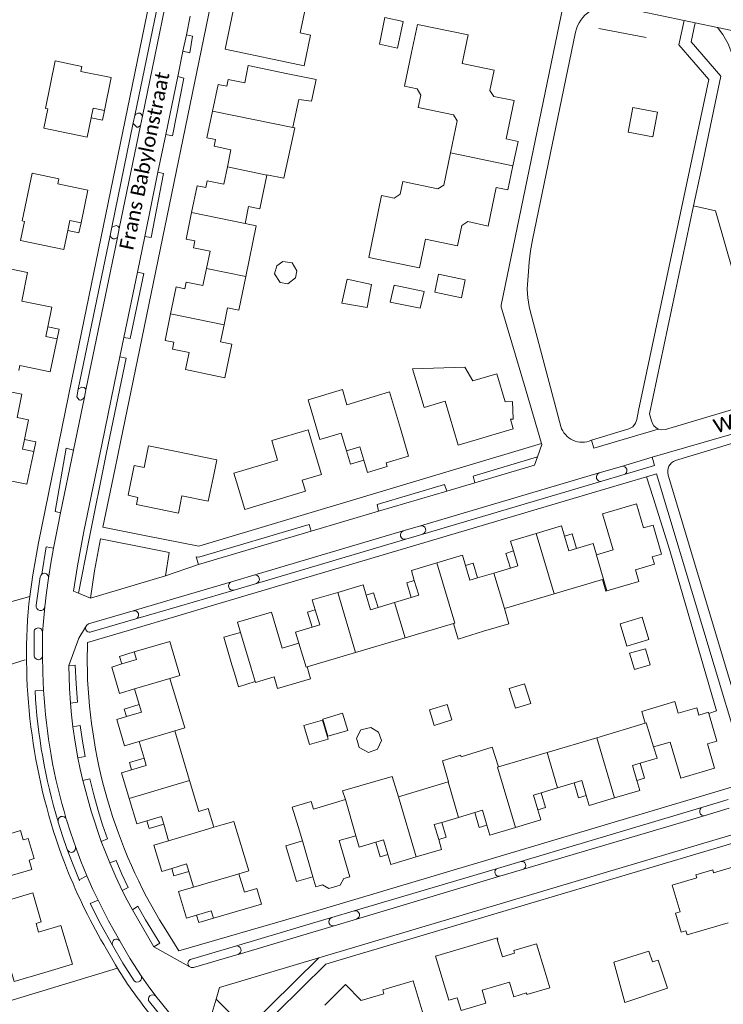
# Model space of a CAD drawing. Extents: x 177628 to 188968, y 384226 to 390673.
# Tile 58 of 256: x 181793 to 181915, y 385882 to 386054. Entities that reach past the tile are written whole.
import ezdxf

# ---------------------------------------------------------------- set-up
doc = ezdxf.new("R2010")
doc.units = 0
for name, color, linetype, lineweight in [('B01_F', 14, 'Continuous', 9), ('B01_T', 14, 'Continuous', 9), ('B02_F', 14, 'Continuous', 9), ('B02_T', 14, 'Continuous', 9), ('B07_D', 14, 'Continuous', 9), ('B07_T', 14, 'Continuous', 9), ('B11_F', 14, 'Continuous', 9), ('B11_S', 14, 'Continuous', 9), ('B14_F', 14, 'Continuous', 9), ('T01_F', 253, 'Continuous', 9), ('T01_T', 253, 'Continuous', 9), ('T03_F', 253, 'Continuous', 9), ('T03_T', 253, 'Continuous', 9), ('T04_F', 253, 'HAAG', 9), ('T04_T', 253, 'HAAG', 9), ('T05_T', 253, 'Continuous', 9), ('T07_F', 253, 'Continuous', 9), ('V00_F', 8, 'Continuous', 9), ('V00_T', 8, 'Continuous', 9), ('Z06', 7, 'Continuous', 9)]:
    doc.layers.add(name, color=color, linetype=linetype, lineweight=lineweight)
doc.styles.add('Legend', font='calibri.ttf')
doc.linetypes.add('HAAG', pattern='A,4,-1,[5,TOPOCAD.SHX,S=0.35,R=0,X=-0.35,Y=-0.35],-1', length=6)

msp = doc.modelspace()

# ---------------------------------------------------------------- linework, layer by layer
at = {"layer": 'B01_F', "linetype": 'Continuous'}
for points in [[(181844.399, 386043.223), (181839.421, 386044.251)], [(181783.539, 385990.455), (181793.183, 385988.503), (181792.362, 385984.452)]]:
    msp.add_lwpolyline(points, dxfattribs=at)
at = {"layer": 'B01_T', "linetype": 'Continuous'}
for points in [[(181837.723, 386057.877), (181832.11, 386059.011), (181831.506, 386056.357), (181830.219, 386056.589), (181828.552, 386048.508), (181842.316, 386045.649), (181843.405, 386050.972), (181841.623, 386051.342), (181842.755, 386056.806), (181841.793, 386057.022)], [(181878.621, 386028.244), (181879.506, 386032.492), (181877.453, 386032.901), (181878.827, 386039.581), (181875.304, 386040.311), (181874.619, 386041.317), (181875.369, 386044.872), (181869.766, 386046.022), (181870.84, 386051.009), (181862, 386052.838), (181860.987, 386047.942)], [(181867.757, 386030.508), (181868.922, 386036.061), (181868.259, 386037.084), (181862.151, 386038.361), (181862.607, 386040.544), (181861.93, 386041.605), (181859.747, 386042.061), (181860.987, 386047.942)], [(181804.515, 386033.215), (181796.974, 386034.775), (181797.666, 386038.124), (181797.265, 386038.207), (181798.976, 386046.483), (181803.609, 386045.525)], [(181807.545, 386037.871), (181808.711, 386043.571), (181803.43, 386044.653), (181803.609, 386045.525)], [(181826.34, 386037.756), (181827.303, 386042.407), (181828.811, 386042.095), (181829.062, 386043.275), (181831.951, 386042.68), (181832.565, 386045.667)], [(181832.565, 386045.667), (181839.421, 386044.251)], [(181805.224, 386036.561), (181805.59, 386038.286), (181807.545, 386037.871)], [(181807.545, 386037.871), (181807.197, 386036.152), (181805.224, 386036.561)], [(181828.94, 386028.043), (181829.558, 386031.039), (181826.658, 386031.635), (181826.889, 386032.812), (181825.38, 386033.119), (181826.34, 386037.756)], [(181804.515, 386033.215), (181805.224, 386036.561)], [(181857.466, 386011.499), (181853.52, 386012.275), (181855.773, 386023.052), (181857.946, 386022.598), (181858.982, 386023.3), (181859.44, 386025.493), (181865.539, 386024.218), (181866.578, 386024.885), (181867.757, 386030.508)], [(181857.466, 386011.499), (181862.36, 386010.475), (181863.406, 386015.477), (181868.974, 386014.312), (181869.72, 386017.876), (181870.741, 386018.537), (181874.292, 386017.769), (181875.69, 386024.461), (181877.743, 386024.034), (181878.621, 386028.244)], [(181800.467, 386013.655), (181792.924, 386015.233), (181793.623, 386018.577), (181793.221, 386018.662), (181794.954, 386026.95), (181799.604, 386025.978)], [(181822.7, 386020.125), (181823.664, 386024.776), (181825.174, 386024.47), (181825.422, 386025.644), (181828.321, 386025.046), (181828.94, 386028.043)], [(181835.78, 386026.622), (181834.567, 386020.746), (181832.608, 386021.15), (181832.002, 386018.212)], [(181835.79, 386026.669), (181835.78, 386026.622)], [(181799.604, 386025.978), (181799.405, 386025.119), (181804.668, 386024.006), (181803.477, 386018.329)], [(181825.292, 386010.395), (181825.916, 386013.381), (181823.009, 386013.99), (181823.245, 386015.166), (181821.739, 386015.488), (181822.7, 386020.125)], [(181803.477, 386018.329), (181801.529, 386018.735), (181801.169, 386017.011)], [(181803.477, 386018.329), (181803.111, 386016.605), (181801.169, 386017.011)], [(181832.002, 386018.212), (181833.96, 386017.807), (181832.14, 386008.992)], [(181801.169, 386017.011), (181800.467, 386013.655)], [(181786.273, 386011.304), (181794.181, 386009.69), (181793.162, 386004.693)], [(181819.062, 386002.509), (181820.025, 386007.162), (181821.531, 386006.84), (181821.76, 386008.018), (181824.668, 386007.41), (181825.292, 386010.395)], [(181832.14, 386008.992), (181830.927, 386003.116), (181828.968, 386003.521), (181828.361, 386000.582)], [(181793.162, 386004.693), (181798.384, 386003.627), (181797.696, 386000.254)], [(181826.548, 385991.769), (181821.654, 385992.792), (181822.28, 385995.787), (181819.378, 385996.374), (181819.609, 385997.551), (181818.1, 385997.857), (181819.062, 386002.509)], [(181799.297, 385998.132), (181797.347, 385998.542), (181797.696, 386000.254)], [(181799.297, 385998.132), (181799.66, 385999.849), (181797.696, 386000.254)], [(181828.361, 386000.582), (181827.755, 385997.644), (181829.713, 385997.24), (181828.502, 385991.373), (181826.548, 385991.769)], [(181792.661, 385992.661), (181792.843, 385993.532), (181798.109, 385992.434), (181799.297, 385998.132)], [(181871.661, 385990.831), (181870.222, 385993.196), (181861.145, 385992.945), (181861.724, 385991.01)], [(181878.177, 385984.175), (181878.68, 385982.495), (181869.107, 385979.629), (181866.807, 385987.312), (181863.157, 385986.22), (181861.724, 385991.01)], [(181871.661, 385990.831), (181875.81, 385992.074), (181877.271, 385987.198)], [(181843.618, 385985.415), (181842.968, 385987.533), (181848.941, 385989.328), (181849.734, 385986.69), (181857.121, 385988.911), (181859.03, 385982.556)], [(181877.271, 385987.198), (181878.56, 385987.222)], [(181878.177, 385984.175), (181878.674, 385984.196), (181878.56, 385987.222)], [(181849.646, 385978.664), (181848.735, 385981.721), (181845.045, 385980.623), (181843.618, 385985.415)], [(181792.362, 385984.452), (181794.329, 385984.049), (181793.633, 385980.654)], [(181830.522, 385973.281), (181830.075, 385974.788), (181837.659, 385977.036), (181836.649, 385980.444), (181842.985, 385982.322), (181843.87, 385979.336)], [(181852.659, 385977.026), (181853.284, 385974.927), (181856.745, 385975.958), (181856.564, 385976.592), (181860.471, 385977.768), (181859.03, 385982.556)], [(181793.633, 385980.654), (181793.287, 385978.965), (181795.245, 385978.558)], [(181795.245, 385978.558), (181795.603, 385980.25), (181793.633, 385980.654)], [(181795.245, 385978.558), (181794.063, 385972.852), (181788.791, 385973.93), (181788.622, 385973.066)], [(181826.632, 385974.783), (181825.616, 385969.888), (181821.014, 385970.843), (181820.405, 385967.813), (181813.092, 385969.315), (181813.346, 385970.577), (181811.665, 385970.936), (181812.733, 385976.136), (181814.427, 385975.789), (181815.199, 385979.55), (181820.097, 385978.545)], [(181826.632, 385974.783), (181827.109, 385977.075), (181820.097, 385978.545)], [(181843.87, 385979.336), (181845.295, 385974.544), (181841.93, 385973.543), (181842.498, 385971.626), (181831.947, 385968.488), (181830.522, 385973.281)], [(181849.646, 385978.664), (181851.965, 385979.355), (181852.659, 385977.026)], [(181849.646, 385978.664), (181850.348, 385976.359), (181852.659, 385977.026)], [(181902.845, 385960.226), (181904.493, 385960.716), (181903, 385965.739), (181901.351, 385965.249), (181900.095, 385969.476), (181894.173, 385967.717), (181896.041, 385961.439), (181893.183, 385960.559)], [(181887.588, 385963.843), (181887.064, 385965.607), (181882.634, 385964.292)], [(181882.634, 385964.292), (181878.205, 385962.978), (181878.717, 385961.253)], [(181887.588, 385963.843), (181888.905, 385964.26), (181889.674, 385961.667)], [(181887.588, 385963.843), (181888.35, 385961.274), (181889.674, 385961.667)], [(181893.183, 385960.559), (181892.597, 385962.534), (181889.674, 385961.667)], [(181870.346, 385958.721), (181869.819, 385960.495), (181865.372, 385959.173)], [(181878.717, 385961.253), (181877.402, 385960.839), (181878.164, 385958.269)], [(181878.164, 385958.269), (181879.486, 385958.664), (181878.717, 385961.253)], [(181894.98, 385954.314), (181900.532, 385955.957), (181899.931, 385957.99), (181903.219, 385958.963), (181902.845, 385960.226)], [(181865.372, 385959.173), (181860.944, 385957.856), (181861.459, 385956.121)], [(181870.346, 385958.721), (181871.681, 385959.118), (181872.445, 385956.561)], [(181870.346, 385958.721), (181871.107, 385956.162), (181872.445, 385956.561)], [(181878.164, 385958.269), (181875.3, 385957.414)], [(181875.3, 385957.414), (181872.445, 385956.561)], [(181885.762, 385953.796), (181894.198, 385956.293), (181894.8, 385954.261), (181894.98, 385954.314)], [(181853.091, 385953.594), (181852.57, 385955.369), (181848.131, 385954.047)], [(181861.459, 385956.121), (181860.136, 385955.726), (181860.903, 385953.148)], [(181860.903, 385953.148), (181862.225, 385953.542), (181861.459, 385956.121)], [(181848.131, 385954.047), (181843.703, 385952.729), (181844.218, 385951.003)], [(181853.091, 385953.594), (181854.38, 385954), (181855.147, 385951.432)], [(181853.091, 385953.594), (181853.84, 385951.042), (181855.147, 385951.432)], [(181860.903, 385953.148), (181858.022, 385952.289)], [(181877.126, 385951.24), (181885.762, 385953.796)], [(181844.218, 385951.003), (181842.893, 385950.61), (181843.666, 385948.023)], [(181843.666, 385948.023), (181844.989, 385948.417), (181844.218, 385951.003)], [(181858.022, 385952.289), (181855.147, 385951.432)], [(181831.204, 385947.097), (181830.679, 385948.873), (181836.593, 385950.617), (181838.458, 385944.348), (181841.345, 385945.203)], [(181841.345, 385945.203), (181840.762, 385947.158), (181843.666, 385948.023)], [(181859.88, 385946.136), (181868.294, 385948.627)], [(181851.244, 385943.58), (181859.88, 385946.136)], [(181812.733, 385943.682), (181818.914, 385945.53)], [(181818.937, 385939.101), (181820.672, 385939.617), (181818.914, 385945.53)], [(181810.55, 385941.597), (181810.166, 385942.918), (181812.733, 385943.682)], [(181810.55, 385941.597), (181813.11, 385942.374), (181812.733, 385943.682)], [(181842.808, 385941.083), (181851.244, 385943.58)], [(181812.745, 385937.252), (181810.172, 385936.477), (181808.822, 385941.072), (181810.55, 385941.597)], [(181843.418, 385939.022), (181842.808, 385941.083)], [(181819.776, 385929.962), (181821.501, 385930.475), (181818.937, 385939.101)], [(181833.754, 385938.558), (181833.808, 385938.378), (181837.067, 385939.343), (181837.666, 385937.32), (181843.418, 385939.022)], [(181813.567, 385934.545), (181812.745, 385937.252)], [(181813.567, 385934.545), (181810.999, 385933.765), (181811.388, 385932.457)], [(181813.567, 385934.545), (181813.968, 385933.224), (181811.388, 385932.457)], [(181912.637, 385933.205), (181910.989, 385932.715), (181910.61, 385933.989), (181907.371, 385933.025), (181906.766, 385935.057), (181901.017, 385933.346)], [(181813.61, 385928.124), (181811.009, 385927.342), (181809.673, 385931.947), (181811.388, 385932.457)], [(181901.017, 385933.346), (181901.63, 385931.286)], [(181903.098, 385927.175), (181905.967, 385928.018), (181907.823, 385921.736), (181913.711, 385923.472), (181912.468, 385927.692), (181914.118, 385928.179), (181912.699, 385932.994)], [(181912.699, 385932.994), (181912.637, 385933.205)], [(181901.63, 385931.286), (181893.2, 385928.777)], [(181822.34, 385921.338), (181819.776, 385929.962)], [(181893.2, 385928.777), (181884.574, 385926.21)], [(181814.451, 385925.223), (181813.61, 385928.124)], [(181903.683, 385925.2), (181903.098, 385927.175)], [(181884.574, 385926.21), (181876.116, 385923.693)], [(181814.451, 385925.223), (181811.883, 385924.478), (181812.273, 385923.174)], [(181812.273, 385923.174), (181814.824, 385923.936), (181814.451, 385925.223)], [(181900.196, 385921.339), (181899.426, 385923.939), (181900.746, 385924.33)], [(181900.196, 385921.339), (181901.513, 385921.741), (181900.746, 385924.33)], [(181900.746, 385924.33), (181903.683, 385925.2)], [(181812.273, 385923.174), (181810.512, 385922.648), (181811.846, 385918.216)], [(181823.944, 385915.942), (181822.34, 385921.338)], [(181867.332, 385921.079), (181858.706, 385918.512)], [(181867.427, 385921.107), (181867.332, 385921.079)], [(181889.246, 385920.918), (181886.383, 385920.055)], [(181889.246, 385920.918), (181890.585, 385921.321), (181891.359, 385918.708)], [(181891.359, 385918.708), (181890.026, 385918.312), (181889.246, 385920.918)], [(181900.196, 385921.339), (181900.707, 385919.615), (181896.286, 385918.306)], [(181883.514, 385919.19), (181882.182, 385918.788), (181882.944, 385916.229)], [(181882.944, 385916.229), (181884.285, 385916.633), (181883.514, 385919.19)], [(181886.383, 385920.055), (181883.514, 385919.19)], [(181896.286, 385918.306), (181891.866, 385916.997), (181891.359, 385918.708)], [(181781.124, 385916.142), (181783.011, 385909.713), (181782.378, 385909.527), (181784.366, 385902.758), (181794.933, 385905.864), (181794.454, 385907.495), (181795.291, 385907.741), (181794.263, 385911.24), (181793.425, 385910.994), (181792.946, 385912.626), (181789.339, 385911.563), (181788.904, 385913.038), (181789.528, 385913.222), (181788.071, 385918.182), (181781.124, 385916.142)], [(181811.846, 385918.216), (181813.181, 385913.783), (181814.907, 385914.308)], [(181843.895, 385916.33), (181849.459, 385918.002)], [(181817.851, 385913.731), (181817.457, 385915.083), (181814.907, 385914.308)], [(181825.609, 385916.437), (181823.944, 385915.942)], [(181869.133, 385914.907), (181872.01, 385915.757)], [(181872.01, 385915.757), (181873.327, 385916.146), (181874.088, 385913.564)], [(181872.01, 385915.757), (181872.765, 385913.18), (181874.088, 385913.564)], [(181879.034, 385913.17), (181883.464, 385914.485), (181882.944, 385916.229)], [(181817.851, 385913.731), (181815.307, 385912.991), (181814.907, 385914.308)], [(181817.851, 385913.731), (181818.684, 385910.867)], [(181841.982, 385910.836), (181841.244, 385913.325)], [(181866.255, 385914.057), (181864.931, 385913.666), (181865.7, 385911.082)], [(181865.7, 385911.082), (181867.017, 385911.478), (181866.255, 385914.057)], [(181866.255, 385914.057), (181869.133, 385914.907)], [(181874.088, 385913.564), (181874.593, 385911.852), (181879.034, 385913.17)], [(181850.256, 385904.604), (181848.397, 385910.875), (181851.293, 385911.731)], [(181851.293, 385911.731), (181851.858, 385909.75), (181854.768, 385910.611)], [(181818.684, 385910.867), (181816.138, 385910.098), (181817.518, 385905.52), (181819.241, 385906.04)], [(181854.768, 385910.611), (181856.097, 385911.004), (181856.85, 385908.447)], [(181856.85, 385908.447), (181855.52, 385908.053), (181854.768, 385910.611)], [(181861.786, 385908.035), (181866.215, 385909.353), (181865.7, 385911.082)], [(181856.85, 385908.447), (181857.359, 385906.717), (181861.786, 385908.035)], [(181822.201, 385905.503), (181821.807, 385906.815), (181819.241, 385906.04)], [(181922.942, 385886.516), (181928.178, 385888.061), (181925.323, 385897.741), (181920.434, 385896.289), (181919.994, 385897.767), (181920.363, 385897.877), (181917.793, 385906.535), (181913.529, 385905.265), (181913.37, 385905.798), (181910.454, 385904.93), (181910.612, 385904.397), (181906.334, 385903.124), (181907.711, 385898.484), (181906.887, 385898.238), (181907.864, 385894.949), (181908.688, 385895.194), (181908.904, 385894.465), (181916.038, 385896.589)], [(181822.201, 385905.503), (181819.625, 385904.726), (181819.241, 385906.04)], [(181822.201, 385905.503), (181823.017, 385902.783)], [(181834.045, 385902.535), (181831.896, 385901.896), (181830.939, 385905.116)], [(181843.822, 385904.606), (181844.35, 385902.858), (181845.481, 385903.186)], [(181845.481, 385903.186), (181846.586, 385902.571), (181848.574, 385903.152), (181849.182, 385904.294), (181850.256, 385904.604)], [(181790.274, 385900.36), (181795.069, 385901.774), (181796.557, 385896.728), (181795.647, 385896.457), (181796.089, 385894.972), (181799.961, 385896.124), (181801.967, 385889.383), (181797.175, 385887.957)], [(181823.017, 385902.783), (181820.453, 385902.006), (181821.803, 385897.409), (181823.566, 385897.934)], [(181834.045, 385902.535), (181834.853, 385899.844), (181826.502, 385897.379)], [(181826.502, 385897.379), (181826.114, 385898.693), (181823.566, 385897.934)], [(181826.502, 385897.379), (181823.956, 385896.623), (181823.566, 385897.934)], [(181865.168, 385890.787), (181875.914, 385893.999), (181876.006, 385893.693), (181875.901, 385893.661), (181876.788, 385890.691), (181878.887, 385891.318), (181878.758, 385891.75), (181882.744, 385892.941), (181884.176, 385888.15)], [(181797.175, 385887.957), (181791.843, 385886.376), (181790.076, 385892.336)], [(181865.168, 385890.787), (181867.475, 385883.119), (181868.917, 385883.553), (181869.587, 385881.328), (181873.922, 385882.632), (181873.253, 385884.857), (181878.007, 385886.288)], [(181880.965, 385884.422), (181881.061, 385884.103), (181885.043, 385885.302), (181884.176, 385888.15)], [(181844.031, 385880.471), (181840.408, 385876.887), (181842.928, 385874.322), (181842.925, 385873.318), (181844.657, 385871.562), (181845.679, 385871.543), (181848.187, 385869.001), (181848.443, 385869.253), (181849.223, 385868.463), (181852.782, 385871.974), (181852.003, 385872.765), (181857.307, 385877.997), (181857.143, 385878.159), (181857.928, 385878.396), (181858.247, 385877.344), (181863.529, 385878.945), (181861.238, 385886.505), (181855.97, 385884.908), (181856.175, 385884.229), (181852.207, 385883.088), (181849.492, 385885.848), (181845.881, 385882.289)]]:
    msp.add_lwpolyline(points, dxfattribs=at)
at = {"layer": 'B02_F', "linetype": 'Continuous'}
msp.add_lwpolyline([(181830.183, 385940.011), (181830.85, 385937.651), (181833.754, 385938.558)], dxfattribs=at)
at = {"layer": 'B02_T', "linetype": 'Continuous'}
for points in [[(181859.489, 386053.352), (181856.353, 386054.011), (181855.381, 386049.381), (181858.517, 386048.723), (181859.489, 386053.352)], [(181865.683, 386009.401), (181865.026, 386006.255), (181869.651, 386005.29), (181870.307, 386008.436), (181865.683, 386009.401)], [(181829.729, 385941.451), (181828.317, 385946.248), (181831.204, 385947.097)], [(181829.729, 385941.451), (181830.183, 385940.011)], [(181839.087, 385909.977), (181841.982, 385910.836)], [(181839.087, 385909.977), (181840.945, 385903.757), (181843.822, 385904.606)]]:
    msp.add_lwpolyline(points, dxfattribs=at)
at = {"layer": 'B07_D', "linetype": 'Continuous'}
for points in [[(181826.34, 386037.756), (181840.308, 386034.889), (181840.32, 386034.946)], [(181878.621, 386028.244), (181867.757, 386030.508)], [(181828.94, 386028.043), (181835.78, 386026.622)], [(181822.7, 386020.125), (181832.002, 386018.212)], [(181825.292, 386010.395), (181832.14, 386008.992)], [(181819.062, 386002.509), (181828.361, 386000.582)], [(181882.634, 385964.292), (181885.762, 385953.796)], [(181894.98, 385954.314), (181893.128, 385960.542), (181893.183, 385960.559)], [(181868.508, 385948.69), (181865.372, 385959.173)], [(181875.3, 385957.414), (181877.126, 385951.24)], [(181851.244, 385943.58), (181848.131, 385954.047)], [(181858.022, 385952.289), (181859.88, 385946.136)], [(181868.294, 385948.627), (181868.508, 385948.69)], [(181833.062, 385940.873), (181831.204, 385947.097)], [(181841.345, 385945.203), (181841.388, 385945.216), (181842.626, 385941.029), (181842.808, 385941.083)], [(181812.745, 385937.252), (181818.937, 385939.101)], [(181901.63, 385931.286), (181901.808, 385931.339), (181903.046, 385927.16), (181903.098, 385927.175)], [(181813.61, 385928.124), (181819.776, 385929.962)], [(181893.2, 385928.777), (181896.286, 385918.306)], [(181884.574, 385926.21), (181886.383, 385920.055)], [(181876.116, 385923.693), (181875.958, 385923.646), (181879.034, 385913.17)], [(181811.846, 385918.216), (181822.34, 385921.338)], [(181867.332, 385921.079), (181869.133, 385914.907)], [(181858.706, 385918.512), (181861.786, 385908.035)], [(181849.459, 385918.002), (181851.293, 385911.731)], [(181818.684, 385910.867), (181824.905, 385912.711)], [(181826.569, 385913.204), (181824.905, 385912.711)], [(181843.822, 385904.606), (181841.982, 385910.836)], [(181829.194, 385904.598), (181830.939, 385905.116)], [(181823.017, 385902.783), (181829.194, 385904.598)]]:
    msp.add_lwpolyline(points, dxfattribs=at)
at = {"layer": 'B07_T', "linetype": 'Continuous'}
msp.add_lwpolyline([(181833.062, 385940.873), (181833.754, 385938.558)], dxfattribs=at)
at = {"layer": 'B11_F', "linetype": 'Continuous'}
for points in [[(181844.399, 386043.223), (181843.556, 386039.469), (181841.345, 386039.742), (181840.32, 386034.946)], [(181840.32, 386034.946), (181840.661, 386034.816)], [(181873.517, 385947.295), (181877.909, 385948.595), (181877.126, 385951.24)], [(181873.517, 385947.295), (181869.084, 385945.936), (181868.294, 385948.627)], [(181849.459, 385918.002), (181848.94, 385919.509), (181857.594, 385922.048), (181858.706, 385918.512)], [(181841.244, 385913.325), (181840.229, 385916.705), (181843.506, 385917.703), (181843.895, 385916.33)], [(181828.179, 385913.663), (181826.569, 385913.204)]]:
    msp.add_lwpolyline(points, dxfattribs=at)
at = {"layer": 'B11_S', "linetype": 'Continuous'}
for points in [[(181840.661, 386034.816), (181838.753, 386026.096), (181835.79, 386026.669)], [(181867.427, 385921.107), (181866.335, 385924.77), (181869.495, 385925.761), (181869.631, 385925.469), (181875.002, 385927.119), (181876.116, 385923.693)], [(181826.569, 385913.204), (181825.609, 385916.437)], [(181828.179, 385913.663), (181830.077, 385914.227), (181832.635, 385905.62), (181830.939, 385905.116)], [(181880.965, 385884.422), (181878.774, 385883.731), (181878.007, 385886.288)]]:
    msp.add_lwpolyline(points, dxfattribs=at)
at = {"layer": 'B14_F', "linetype": 'Continuous'}
for points in [[(181839.445, 386007.697), (181838.095, 386007.96), (181837.143, 386009.479), (181837.538, 386010.867), (181838.597, 386011.611), (181840.199, 386011.372), (181841.019, 386009.959), (181840.789, 386008.752), (181839.445, 386007.697)], [(181854.018, 386007.588), (181853.26, 386003.579), (181848.861, 386004.339), (181849.795, 386008.547), (181854.018, 386007.588)], [(181857.928, 386007.457), (181857.252, 386004.552), (181862.479, 386003.46), (181863.186, 386006.351), (181857.928, 386007.457)], [(181898.412, 385944.704), (181902.26, 385945.839), (181901.109, 385949.741), (181897.262, 385948.607), (181898.412, 385944.704)], [(181899.747, 385940.667), (181902.505, 385941.451), (181901.684, 385944.241), (181898.926, 385943.457), (181899.747, 385940.667)], [(181881.706, 385934.723), (181879.042, 385933.887), (181877.96, 385937.331), (181880.624, 385938.167), (181881.706, 385934.723)], [(181864.891, 385930.924), (181864.081, 385933.624), (181867.179, 385934.561), (181867.989, 385931.861), (181864.891, 385930.924)], [(181846.404, 385929.02), (181845.528, 385931.983), (181848.989, 385933.018), (181849.865, 385930.055), (181846.404, 385929.02)], [(181846.451, 385928.55), (181843.213, 385927.586), (181842.235, 385930.877), (181845.473, 385931.841), (181846.451, 385928.55)], [(181855.222, 385929.764), (181855.774, 385928.263), (181855.041, 385926.811), (181853.49, 385926.216), (181851.869, 385927.077), (181851.409, 385928.679), (181852.143, 385930.165), (181853.9, 385930.554), (181855.222, 385929.764)], [(181905.488, 385885.225), (181903.858, 385890.098), (181902.907, 385889.787), (181902.281, 385891.641), (181896.145, 385889.739), (181898.083, 385882.738), (181905.488, 385885.225)]]:
    msp.add_lwpolyline(points, dxfattribs=at)
at = {"layer": 'T01_F', "linetype": 'Continuous'}
for points in [[(181810.385, 385980.447), (181813.277, 385994.468)], [(181912.699, 385932.994), (181914.052, 385933.444), (181905.941, 385961.327)]]:
    msp.add_lwpolyline(points, dxfattribs=at)
at = {"layer": 'T01_T', "linetype": 'Continuous'}
for points in [[(181825.525, 385951.526), (181821.289, 385950.268)], [(181821.289, 385950.268), (181811.481, 385947.356)]]:
    msp.add_lwpolyline(points, dxfattribs=at)
at = {"layer": 'T03_F', "linetype": 'Continuous'}
for points in [[(181903.016, 385970.547), (181901.873, 385974.172)], [(181765.088, 385950.391), (181775.596, 385948.056), (181794.545, 385953.322)], [(181770.171, 385876.701), (181809.812, 385888.674)]]:
    msp.add_lwpolyline(points, dxfattribs=at)
at = {"layer": 'T03_T', "linetype": 'Continuous'}
msp.add_lwpolyline([(181901.873, 385974.172), (181894.787, 385972.084)], dxfattribs=at)
at = {"layer": 'T04_F', "linetype": 'HAAG'}
for points in [[(181918.658, 386003.637), (181913.849, 386020.381), (181910.048, 386021.295)], [(181903.016, 385970.547), (181905.941, 385961.327)], [(181793.748, 385942.342), (181760.957, 385931.987)]]:
    msp.add_lwpolyline(points, dxfattribs=at)
at = {"layer": 'T04_T', "linetype": 'HAAG'}
msp.add_lwpolyline([(181913.595, 386038.041), (181911.345, 386027.418)], dxfattribs=at)
at = {"layer": 'T05_T', "linetype": 'Continuous'}
msp.add_lwpolyline([(181880.786, 385989.423), (181876.665, 386003.296), (181876.585, 386003.658), (181876.553, 386004.027)], dxfattribs=at)
at = {"layer": 'T07_F', "linetype": 'Continuous'}
msp.add_lwpolyline([(181893.58, 386052.133), (181901.792, 386050.555)], dxfattribs=at)
at = {"layer": 'V00_F', "linetype": 'Continuous'}
for points in [[(181914.221, 386052.28), (181915.123, 386051.06), (181916.092, 386049.447), (181916.819, 386047.457), (181916.985, 386046.258)], [(181821.79, 386051.043), (181822.882, 386050.794), (181822.395, 386047.907), (181821.194, 386048.155)], [(181820.292, 386043.78), (181821.37, 386043.487), (181819.371, 386033.47), (181818.203, 386033.655)], [(181812.531, 386035.697), (181812.8, 386036.997)], [(181812.8, 386036.997), (181813.027, 386037.204), (181813.334, 386037.372), (181813.571, 386037.419), (181813.74, 386037.379), (181813.91, 386037.229), (181814.139, 386036.874)], [(181813.802, 386035.239), (181813.421, 386034.96), (181813.173, 386034.984), (181812.679, 386035.477), (181812.531, 386035.697)], [(181816.856, 386027.129), (181817.831, 386026.889), (181815.659, 386015.755), (181814.547, 386015.933)], [(181810.109, 386017.326), (181809.995, 386017.601), (181809.898, 386017.74), (181809.597, 386017.831), (181809.479, 386017.825), (181808.821, 386017.563)], [(181808.529, 386016.112), (181808.821, 386017.563)], [(181808.529, 386016.112), (181808.774, 386015.698), (181809.054, 386015.516), (181809.324, 386015.528), (181809.791, 386015.781)], [(181813.266, 386009.723), (181814.383, 386009.482), (181812.028, 385998.213), (181810.927, 385998.388)], [(181807.909, 385978.393), (181811.33, 385994.806), (181810.235, 385995.032)], [(181802.982, 385989.368), (181802.716, 385988.083), (181803.142, 385987.552), (181803.253, 385987.498), (181803.386, 385987.481), (181803.526, 385987.523), (181803.898, 385987.765), (181804.063, 385987.999)], [(181802.982, 385989.368), (181803.635, 385989.753), (181804.001, 385989.681), (181804.192, 385989.499), (181804.327, 385989.281)], [(181799.914, 385967.879), (181798.972, 385968.117), (181800.893, 385979.132), (181802.167, 385978.806)], [(181803.053, 385953.887), (181804.8, 385963.061), (181807.909, 385978.393)], [(181798.687, 385961.752), (181797.429, 385961.994), (181796.637, 385957.216)], [(181823.881, 385958.898), (181818.148, 385956.93)], [(181801.372, 385941.314), (181803.112, 385946.06), (181804.265, 385948.018)], [(181795.465, 385936.954), (181796.943, 385937.063)], [(181804.462, 385904.765), (181803.147, 385904.048)], [(181805.062, 385899.914), (181806.42, 385900.503)], [(181826.958, 385883.293), (181827.564, 385885.359)]]:
    msp.add_lwpolyline(points, dxfattribs=at)
at = {"layer": 'V00_T', "linetype": 'Continuous'}
for points in [[(181801.882, 385991.062), (181817.481, 386066.956)], [(181827.983, 386065.764), (181813.277, 385994.468)], [(181812.8, 386036.997), (181817.227, 386058.307)], [(181818.45, 386057.78), (181814.139, 386036.874)], [(181887.703, 386057.853), (181876.553, 386004.027)], [(181908.395, 386053.506), (181896.74, 386055.96)], [(181821.79, 386051.043), (181822.456, 386054.269)], [(181900.478, 385985.7), (181912.692, 386043.262), (181907.508, 386049.267), (181908.395, 386053.506)], [(181910.317, 386053.102), (181908.395, 386053.506)], [(181910.317, 386053.102), (181909.638, 386049.8), (181914.815, 386043.8), (181913.595, 386038.041)], [(181914.221, 386052.28), (181910.317, 386053.102)], [(181925.519, 386049.901), (181914.221, 386052.28)], [(181821.194, 386048.155), (181821.79, 386051.043)], [(181889.489, 386051.485), (181882.02, 386015.345)], [(181820.292, 386043.78), (181821.194, 386048.155)], [(181818.203, 386033.655), (181820.292, 386043.78)], [(181903.747, 386037.564), (181899.487, 386038.397), (181898.666, 386034.103), (181902.94, 386033.292), (181903.747, 386037.564)], [(181814.139, 386036.874), (181813.802, 386035.239)], [(181808.821, 386017.563), (181812.531, 386035.697)], [(181813.802, 386035.239), (181810.109, 386017.326)], [(181816.856, 386027.129), (181818.203, 386033.655)], [(181814.547, 386015.933), (181816.856, 386027.129)], [(181911.345, 386027.418), (181910.048, 386021.295)], [(181910.048, 386021.295), (181902.384, 385985.11), (181902.736, 385983.862)], [(181802.982, 385989.368), (181808.529, 386016.112)], [(181810.109, 386017.326), (181809.791, 386015.781)], [(181809.791, 386015.781), (181804.327, 385989.281)], [(181813.266, 386009.723), (181814.547, 386015.933)], [(181881.269, 386009.118), (181881.453, 386011.489), (181881.689, 386013.424), (181882.02, 386015.345)], [(181810.927, 385998.388), (181813.266, 386009.723)], [(181881.632, 386002.99), (181886.949, 385982.91)], [(181810.235, 385995.032), (181810.927, 385998.388)], [(181807.137, 385980.016), (181810.235, 385995.032)], [(181794.545, 385953.322), (181795.091, 385957.104), (181796.046, 385962.669), (181801.882, 385991.062)], [(181804.327, 385989.281), (181804.063, 385987.999)], [(181880.786, 385989.423), (181883.609, 385979.918)], [(181804.063, 385987.999), (181802.167, 385978.806)], [(181905.145, 385982.364), (181921.67, 385987.304)], [(181900.478, 385985.7), (181900.193, 385984.143), (181899.961, 385983.502)], [(181902.841, 385977.543), (181923.538, 385983.565)], [(181898.782, 385982.495), (181892.258, 385980.502)], [(181903.875, 385982.461), (181892.704, 385979.104), (181892.258, 385980.502)], [(181899.961, 385983.502), (181899.484, 385982.867), (181898.782, 385982.495)], [(181903.875, 385982.461), (181904.502, 385982.306), (181905.145, 385982.364)], [(181810.385, 385980.447), (181809.341, 385975.383)], [(181921.303, 385981.311), (181906.905, 385977.013)], [(181802.167, 385978.806), (181799.914, 385967.879)], [(181803.053, 385953.887), (181802.153, 385954.26), (181802.861, 385958.675), (181803.96, 385964.617), (181807.137, 385980.016)], [(181883.609, 385979.918), (181823.956, 385962.07), (181814.803, 385963.902)], [(181883.609, 385979.918), (181883.647, 385979.788), (181882.871, 385977.612)], [(181871.992, 385973.095), (181871.694, 385974.255), (181882.871, 385977.612)], [(181882.871, 385977.612), (181882.35, 385976.151), (181871.992, 385973.095)], [(181902.841, 385977.543), (181897.501, 385975.965)], [(181897.949, 385974.527), (181903.268, 385976.095), (181902.841, 385977.543)], [(181809.341, 385975.383), (181807.283, 385965.407), (181814.803, 385963.902)], [(181897.501, 385975.965), (181893.613, 385974.816)], [(181893.613, 385974.816), (181862.517, 385965.622)], [(181894.093, 385973.378), (181862.935, 385964.199)], [(181894.093, 385973.378), (181897.949, 385974.527)], [(181914.354, 385919.479), (181919.692, 385921.097), (181903.619, 385974.686), (181901.873, 385974.172)], [(181905.654, 385974.458), (181921.476, 385921.73)], [(181855.24, 385968.152), (181854.966, 385969.326), (181866.71, 385972.819), (181867.091, 385971.649)], [(181867.091, 385971.649), (181855.24, 385968.152)], [(181871.992, 385973.095), (181867.091, 385971.649)], [(181894.787, 385972.084), (181892.202, 385971.323)], [(181892.202, 385971.323), (181825.525, 385951.526)], [(181855.24, 385968.152), (181843.519, 385964.693)], [(181799.914, 385967.879), (181799.427, 385965.516)], [(181799.427, 385965.516), (181798.687, 385961.752)], [(181823.881, 385958.898), (181823.496, 385960.25), (181823.97, 385960.157), (181843.156, 385965.833), (181843.519, 385964.693)], [(181843.519, 385964.693), (181823.881, 385958.898)], [(181833.556, 385957.062), (181859.532, 385964.741)], [(181859.532, 385964.741), (181862.517, 385965.622)], [(181805.097, 385953.041), (181805.836, 385957.826), (181806.875, 385963.344), (181815.926, 385961.54)], [(181833.987, 385955.616), (181859.978, 385963.297)], [(181862.935, 385964.199), (181859.978, 385963.297)], [(181798.687, 385961.752), (181798.234, 385959.147), (181797.822, 385956.5)], [(181818.148, 385956.93), (181818.817, 385960.964), (181815.926, 385961.54)], [(181795.678, 385951.798), (181796.355, 385956.735), (181796.449, 385957.003), (181796.637, 385957.216)], [(181797.822, 385956.5), (181797.48, 385954.016), (181797.18, 385951.522)], [(181818.148, 385956.93), (181805.097, 385953.041)], [(181833.556, 385957.062), (181829.649, 385955.907)], [(181819.968, 385953.045), (181829.649, 385955.907)], [(181820.622, 385951.67), (181830.114, 385954.444)], [(181830.114, 385954.444), (181833.987, 385955.616)], [(181794.366, 385952.086), (181794.545, 385953.322)], [(181805.097, 385953.041), (181803.053, 385953.887)], [(181812.542, 385950.85), (181819.968, 385953.045)], [(181797.18, 385951.522), (181796.751, 385947.091)], [(181812.98, 385949.436), (181820.622, 385951.67)], [(181812.542, 385950.85), (181804.787, 385948.557)], [(181805.252, 385947.161), (181812.98, 385949.436)], [(181804.787, 385948.557), (181804.452, 385948.359), (181804.265, 385948.018)], [(181795.316, 385943.133), (181795.286, 385947.151)], [(181796.751, 385947.091), (181796.789, 385943.106)], [(181811.481, 385947.356), (181804.59, 385945.31), (181804.535, 385941.893)], [(181796.789, 385943.106), (181796.789, 385943.055)], [(181796.789, 385943.055), (181796.82, 385940.058), (181796.943, 385937.063)], [(181802.839, 385934.93), (181802.594, 385938.151), (181802.455, 385941.378), (181801.372, 385941.314)], [(181801.372, 385941.314), (181801.479, 385937.306), (181801.644, 385934.806)], [(181801.644, 385934.806), (181802.839, 385934.93)], [(181801.644, 385934.806), (181801.832, 385932.748), (181802.068, 385930.695)], [(181803.295, 385930.892), (181802.068, 385930.695)], [(181802.068, 385930.695), (181802.454, 385927.983), (181802.922, 385925.283)], [(181803.295, 385930.892), (181803.694, 385928.197), (181804.167, 385925.515)], [(181802.922, 385925.283), (181804.167, 385925.515)], [(181802.922, 385925.283), (181803.319, 385923.311), (181803.76, 385921.348)], [(181804.994, 385921.6), (181803.76, 385921.348)], [(181803.76, 385921.348), (181805.202, 385915.992), (181806.974, 385910.735)], [(181804.994, 385921.6), (181805.677, 385918.846), (181806.438, 385916.112), (181807.222, 385913.631), (181808.079, 385911.175)], [(181845.67, 385899.021), (181914.354, 385919.479)], [(181910.691, 385910.11), (181942.387, 385919.553)], [(181942.016, 385913.652), (181940.9, 385917.491), (181922.221, 385911.87), (181922.144, 385912.027), (181863.548, 385894.609)], [(181916.039, 385918.011), (181911.646, 385916.696)], [(181879.992, 385907.258), (181911.646, 385916.696)], [(181880.428, 385905.907), (181912.074, 385915.237)], [(181916.246, 385916.501), (181912.074, 385915.237)], [(181799.496, 385914.106), (181799.484, 385914.147)], [(181801.075, 385909.327), (181800.254, 385911.706), (181799.496, 385914.106)], [(181800.933, 385914.517), (181800.908, 385914.6)], [(181800.933, 385914.517), (181801.677, 385912.165), (181802.481, 385909.832)], [(181806.974, 385910.735), (181808.079, 385911.175)], [(181806.974, 385910.735), (181807.698, 385908.852), (181808.465, 385906.987)], [(181910.691, 385910.11), (181849.116, 385891.776)], [(181803.147, 385904.048), (181802.072, 385906.672), (181801.075, 385909.327)], [(181802.481, 385909.832), (181803.417, 385907.329), (181804.462, 385904.765)], [(181809.555, 385907.406), (181808.465, 385906.987)], [(181808.465, 385906.987), (181809.524, 385904.588), (181810.653, 385902.222)], [(181809.555, 385907.406), (181810.576, 385905.063), (181811.664, 385902.75)], [(181879.992, 385907.258), (181875.921, 385906.049)], [(181806.42, 385900.503), (181805.53, 385902.379), (181804.462, 385904.765)], [(181875.921, 385906.049), (181851, 385898.654)], [(181880.256, 385905.856), (181876.351, 385904.69)], [(181880.428, 385905.907), (181880.256, 385905.856)], [(181803.226, 385903.863), (181803.147, 385904.048)], [(181876.351, 385904.69), (181851.406, 385897.243)], [(181810.653, 385902.222), (181811.664, 385902.75)], [(181810.653, 385902.222), (181811.511, 385900.531), (181812.407, 385898.859)], [(181808.954, 385892.718), (181806.937, 385896.278), (181805.062, 385899.914)], [(181806.42, 385900.503), (181808.244, 385896.94), (181810.209, 385893.453)], [(181813.356, 385899.46), (181812.407, 385898.859)], [(181816.144, 385892.389), (181812.407, 385898.859)], [(181813.356, 385899.46), (181814.671, 385897.117), (181817.17, 385893.015), (181816.144, 385892.389)], [(181817.905, 385895.817), (181820.51, 385891.683), (181841.32, 385897.725), (181845.67, 385899.021)], [(181847.101, 385897.498), (181851, 385898.654)], [(181846.482, 385897.314), (181830.34, 385892.524)], [(181847.101, 385897.498), (181846.482, 385897.314)], [(181847.101, 385897.498), (181846.804, 385897.315), (181846.624, 385897.015)], [(181851.406, 385897.243), (181847.501, 385896.077)], [(181847.124, 385895.964), (181830.794, 385891.089)], [(181847.055, 385896.109), (181847.276, 385896.058), (181847.501, 385896.077)], [(181847.501, 385896.077), (181847.124, 385895.964)], [(181863.548, 385894.609), (181849.729, 385890.489)], [(181809.454, 385889.265), (181807.433, 385892.793)], [(181810.276, 385893.339), (181810.209, 385893.453)], [(181810.276, 385893.339), (181812.021, 385890.32), (181813.909, 385887.388)], [(181812.703, 385886.495), (181810.749, 385889.559), (181808.954, 385892.718)], [(181816.144, 385892.389), (181822.3, 385888.984)], [(181830.34, 385892.524), (181822.677, 385890.25)], [(181830.751, 385891.076), (181823.035, 385888.825)], [(181830.751, 385891.076), (181830.794, 385891.089)], [(181849.116, 385891.776), (181844.837, 385890.502)], [(181844.837, 385890.502), (181832.182, 385878.028), (181826.958, 385883.293)], [(181844.837, 385890.502), (181827.564, 385885.359)], [(181849.729, 385890.489), (181846.054, 385889.394), (181833.346, 385876.856)], [(181809.812, 385888.674), (181809.454, 385889.265)], [(181822.3, 385888.984), (181822.646, 385888.804), (181823.035, 385888.825)], [(181813.909, 385887.388), (181815.165, 385885.595), (181816.475, 385883.842)], [(181819.94, 385877.504), (181817.579, 385880.112), (181815.353, 385882.837)], [(181816.475, 385883.842), (181818.707, 385881.088), (181821.072, 385878.446)], [(181826.958, 385883.293), (181826.311, 385880.965)]]:
    msp.add_lwpolyline(points, dxfattribs=at)
for centre, radius, start, end in [((181895.32, 386050.149), 5.982, 80.09453, 167.09651), ((181896.714, 386006.958), 15.595, 172.03928, 194.74077), ((181904.65, 385984.255), 1.954, 191.59165, 246.62993), ((181890.666, 385984.048), 3.887, 197.02056, 294.18426), ((181907.623, 385975.078), 2.064, 110.36208, 197.46257), ((181897.707, 385975.24), 0.753, 288.76569, 105.84251), ((181893.885, 385974.108), 0.759, 110.97451, 285.94319), ((181859.786, 385964.028), 0.756, 109.5887, 284.7394), ((181862.707, 385964.905), 0.742, 287.88069, 104.85914), ((181797.09, 385956.627), 0.743, 350.16232, 127.5553), ((181833.753, 385956.333), 0.755, 288.08208, 105.11273), ((181829.913, 385955.186), 0.768, 110.1161, 285.14858), ((181896.203, 385943.2), 102.224, 175.01326, 200.70284), ((181796.43, 385951.667), 0.764, 170.12039, 349.05515), ((181812.734, 385950.135), 0.741, 289.43262, 104.98911), ((181796.019, 385947.137), 0.733, 356.37908, 178.93037), ((181804.979, 385947.844), 0.735, 166.30821, 291.75702), ((181796.052, 385943.085), 0.738, 176.23455, 357.70313), ((181894.082, 385942.899), 89.553, 180.64387, 211.71871), ((181893.103, 385942.402), 97.79, 183.19367, 196.7942), ((181893.646, 385942.551), 96.858, 183.24801, 196.77261), ((181800.206, 385914.343), 0.748, 20.07337, 195.22023), ((181911.865, 385915.968), 0.76, 106.78032, 285.91795), ((181801.777, 385909.581), 0.747, 199.87839, 19.63564), ((181891.473, 385941.935), 97.353, 200.99046, 210.31687), ((181880.142, 385906.561), 0.713, 293.61788, 102.15439), ((181876.19, 385905.386), 0.715, 112.07442, 283.04127), ((181851.187, 385897.944), 0.734, 287.32622, 104.77899), ((181847.329, 385896.795), 0.739, 162.68496, 248.19754), ((181809.616, 385893.026), 0.73, 35.78709, 204.92429), ((181830.556, 385891.803), 0.753, 288.40493, 106.70735), ((181822.801, 385889.524), 0.737, 99.68978, 227.14439), ((181813.249, 385887.019), 0.756, 223.82866, 29.2086), ((181815.935, 385883.316), 0.754, 44.21445, 219.48855)]:
    msp.add_arc(centre, radius, start, end, dxfattribs=at)
at = {"layer": 'V00_T', "linetype": 'Continuous', "extrusion": (0, 0, -1)}
msp.add_arc((-181871.898, 385926.703), 72.807, 320.3148, 328.51128, dxfattribs=at)

# ---------------------------------------------------------------- texts
at = {"layer": 'Z06', "linetype": 'Continuous', "style": 'Legend'}
for s, rotation, p in [('Frans Babylonstraat', 78.3416, (181812.523, 386013.443)), ('Willi Martinalistraat', 16.55114, (181913.969, 385981.663))]:
    msp.add_text(s, height=2.5, rotation=rotation, dxfattribs=at).set_placement(p)

doc.saveas('drawing.dxf')
